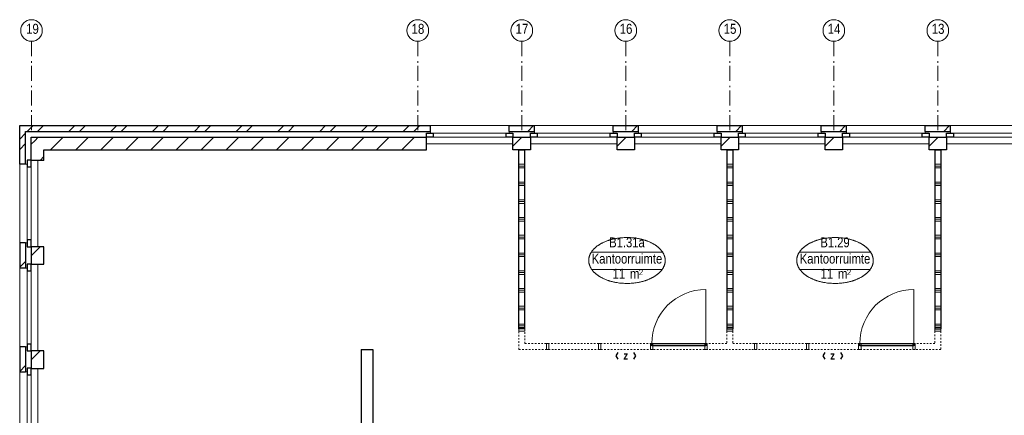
# Model space of a CAD drawing. Header units: millimetres. Extents: x 274611 to 749520, y 175257 to 298905.
# Tile 35 of 251: x 463596 to 480256, y 222355 to 229044. Entities that reach past the tile are written whole.
import ezdxf
from ezdxf.enums import TextEntityAlignment as Align

# ---------------------------------------------------------------- set-up
doc = ezdxf.new("R2010")
doc.units = ezdxf.units.MM
doc.header["$LTSCALE"] = 400
doc.header["$PDMODE"] = 1
doc.header["$PDSIZE"] = 15
doc.linetypes.add('STYLE_06', pattern=[1.041641, 0.625, -0.208282, 0.069427, -0.138931])
doc.linetypes.add('STYLE_21', pattern=[0.138889, 0.069444, -0.069444])
for name, color, linetype, lineweight in [('Buitenkozijnen', 140, 'Continuous', 15), ('Interieur-deur', 43, 'Continuous', 9), ('Interieur-scheidingswand-vertikaal', 5, 'Continuous', 25), ('Interieur-systeemwand glas', 140, 'STYLE_21', 15), ('Kozijnmerken', 43, 'Continuous', 9), ('mat-baksteen', 5, 'Continuous', 25), ('mat-beton (ihwg)', 5, 'Continuous', 25), ('mat-kalkzandsteen', 5, 'Continuous', 25), ('None', 7, 'Continuous', 9), ('Ruimtenummers', 5, 'Continuous', 25)]:
    doc.layers.add(name, color=color, linetype=linetype, lineweight=lineweight)
doc.styles.add('Arial Narrow', font='ARIALN.TTF', dxfattribs={"height": 222.25})
doc.styles.add('Arial Narrow (bold)', font='ARIALNB.TTF', dxfattribs={"height": 172.861111})

# ---------------------------------------------------------------- blocks, each defined once
blk = doc.blocks.new('*X207')
at = {"layer": 'None', "lineweight": 9}
blk.add_line((-148.5, -148.5), (4, 4), dxfattribs=at)
blk = doc.blocks.new('*X208')
at = {"layer": 'None', "lineweight": 9}
blk.add_line((100, 100), (200, 200), dxfattribs=at)
blk = doc.blocks.new('Penant best-uitbr  (2D)')
at = {"layer": 'mat-baksteen', "lineweight": 25}
for p, q in [((-215, 200), (215, 200)), ((-215, 100), (-215, 200)), ((215, 100), (215, 200)), ((-215, 100), (215, 100))]:
    blk.add_line(p, q, dxfattribs=at)
at = {"layer": 'mat-kalkzandsteen', "lineweight": 25}
blk.add_lwpolyline([(-148.5, 4), (148.5, 4), (148.5, -210), (-148.5, -210)], close=True, dxfattribs=at)
at = {"layer": 'mat-baksteen'}
blk.add_blockref('*X208', (0, 0), dxfattribs=at)
at = {"layer": 'mat-kalkzandsteen'}
blk.add_blockref('*X207', (0, 0), dxfattribs=at)
blk = doc.blocks.new('Gevelpui best-uitbr 1330 (2D)')
at = {"layer": 'Buitenkozijnen', "lineweight": 15}
for p, q in [((-731.5, 71), (731.5, 71)), ((-731.5, 4), (-731.5, 71)), ((-731.5, 4), (731.5, 4)), ((731.5, 4), (731.5, 71))]:
    blk.add_line(p, q, dxfattribs=at)
at = {"layer": 'Buitenkozijnen', "color": 92, "lineweight": 25}
for points in [[(-731.5, 71), (-617.5, 71), (-617.5, 4), (-731.5, 4)], [(617.5, 71), (731.5, 71), (731.5, 4), (617.5, 4)]]:
    blk.add_lwpolyline(points, close=True, dxfattribs=at)
at = {"layer": 'None', "color": 43, "linetype": 'Continuous', "lineweight": 9}
blk.add_line((-731.5, -107), (731.5, -107), dxfattribs=at)
at = {"layer": 'None', "color": 43, "linetype": 'Continuous', "lineweight": 9, "flags": 128}
blk.add_lwpolyline([(-665, 71), (-665, 200), (665, 200), (665, 71)], dxfattribs=at)
blk = doc.blocks.new('*X873')
at = {"layer": 'None', "lineweight": 9}
for p, q in [((-55757, 8590), (-55657, 8690)), ((-55580, 8590), (-55480, 8690)), ((-55050, 8590), (-54950, 8690)), ((-54873, 8590), (-54773, 8690)), ((-54343, 8590), (-54243, 8690)), ((-54166, 8590), (-54066, 8690)), ((-53635, 8590), (-53535, 8690)), ((-53459, 8590), (-53359, 8690)), ((-52928, 8590), (-52828, 8690)), ((-52752, 8590), (-52652, 8690)), ((-52221, 8590), (-52121, 8690)), ((-52045, 8590), (-51945, 8690)), ((-51514, 8590), (-51414, 8690)), ((-51338, 8590), (-51238, 8690)), ((-50807, 8590), (-50707, 8690)), ((-50631, 8590), (-50531, 8690)), ((-50100, 8590), (-50000, 8690)), ((-49923, 8590), (-49823, 8690)), ((-49393, 8590), (-49293, 8690)), ((-49216, 8590), (-49116, 8690))]:
    blk.add_line(p, q, dxfattribs=at)
blk = doc.blocks.new('*X874')
at = {"layer": 'None', "lineweight": 9}
for p, q in [((-55884, 8463), (-55784, 8563)), ((-55884, 8286), (-55784, 8386))]:
    blk.add_line(p, q, dxfattribs=at)
blk = doc.blocks.new('*X875')
at = {"layer": 'None', "lineweight": 9}
for p, q in [((-55629, 8435), (-55570, 8494)), ((-55360, 8280), (-55146, 8494)), ((-54935, 8280), (-54721, 8494)), ((-54511, 8280), (-54297, 8494)), ((-54087, 8280), (-53873, 8494)), ((-53663, 8280), (-53449, 8494)), ((-53238, 8280), (-53024, 8494)), ((-52814, 8280), (-52600, 8494)), ((-52390, 8280), (-52176, 8494)), ((-51965, 8280), (-51751, 8494)), ((-51541, 8280), (-51327, 8494)), ((-51117, 8280), (-50903, 8494)), ((-50693, 8280), (-50479, 8494)), ((-50268, 8280), (-50054, 8494)), ((-49844, 8280), (-49630, 8494)), ((-49420, 8280), (-49206, 8494))]:
    blk.add_line(p, q, dxfattribs=at)
blk = doc.blocks.new('*X876')
at = {"layer": 'None', "lineweight": 9}
for p, q in [((-55688, 8376), (-55629, 8435)), ((-55539, 8101), (-55474, 8166))]:
    blk.add_line(p, q, dxfattribs=at)
blk = doc.blocks.new('*X1164')
at = {"layer": 'None', "lineweight": 9}
for p, q in [((6990, 0), (7090, 0)), ((6990, -240), (7090, -240)), ((6990, -270), (7090, -270)), ((6990, -300), (7090, -300)), ((6990, -540), (7090, -540)), ((6990, -570), (7090, -570)), ((6990, -600), (7090, -600)), ((6990, -840), (7090, -840)), ((6990, -870), (7090, -870)), ((6990, -900), (7090, -900)), ((6990, -1140), (7090, -1140)), ((6990, -1170), (7090, -1170)), ((6990, -1200), (7090, -1200)), ((6990, -1440), (7090, -1440)), ((6990, -1470), (7090, -1470)), ((6990, -1500), (7090, -1500)), ((6990, -1740), (7090, -1740)), ((6990, -1770), (7090, -1770)), ((6990, -1800), (7090, -1800)), ((6990, -2040), (7090, -2040)), ((6990, -2070), (7090, -2070)), ((6990, -2100), (7090, -2100)), ((6990, -2340), (7090, -2340)), ((6990, -2370), (7090, -2370)), ((6990, -2400), (7090, -2400)), ((6990, -2640), (7090, -2640)), ((6990, -2670), (7090, -2670)), ((6990, -2700), (7090, -2700)), ((6990, -2940), (7090, -2940)), ((6990, -2970), (7090, -2970)), ((6990, -3000), (7090, -3000))]:
    blk.add_line(p, q, dxfattribs=at)
blk = doc.blocks.new('*X1165')
at = {"layer": 'None', "lineweight": 9}
for p, q in [((3470, 0), (3570, 0)), ((3470, -240), (3570, -240)), ((3470, -270), (3570, -270)), ((3470, -300), (3570, -300)), ((3470, -540), (3570, -540)), ((3470, -570), (3570, -570)), ((3470, -600), (3570, -600)), ((3470, -840), (3570, -840)), ((3470, -870), (3570, -870)), ((3470, -900), (3570, -900)), ((3470, -1140), (3570, -1140)), ((3470, -1170), (3570, -1170)), ((3470, -1200), (3570, -1200)), ((3470, -1440), (3570, -1440)), ((3470, -1470), (3570, -1470)), ((3470, -1500), (3570, -1500)), ((3470, -1740), (3570, -1740)), ((3470, -1770), (3570, -1770)), ((3470, -1800), (3570, -1800)), ((3470, -2040), (3570, -2040)), ((3470, -2070), (3570, -2070)), ((3470, -2100), (3570, -2100)), ((3470, -2340), (3570, -2340)), ((3470, -2370), (3570, -2370)), ((3470, -2400), (3570, -2400)), ((3470, -2640), (3570, -2640)), ((3470, -2670), (3570, -2670)), ((3470, -2700), (3570, -2700)), ((3470, -2940), (3570, -2940)), ((3470, -2970), (3570, -2970)), ((3470, -3000), (3570, -3000))]:
    blk.add_line(p, q, dxfattribs=at)
blk = doc.blocks.new('Deur systeemwand 915')
at = {"layer": 'Interieur-deur', "color": 140, "linetype": 'Continuous', "lineweight": 15}
blk.add_line((0, 1015), (0, 100), dxfattribs=at)
at = {"layer": 'Interieur-deur', "color": 92, "linetype": 'Continuous', "lineweight": 25}
blk.add_lwpolyline([(-915, 100), (0, 100), (0, 60), (-915, 60)], close=True, dxfattribs=at)
at = {"layer": 'Interieur-deur', "color": 140, "linetype": 'Continuous', "lineweight": 15}
blk.add_arc((0, 100), 915, 90, 180, dxfattribs=at)
blk = doc.blocks.new('*X1166')
at = {"layer": 'None', "lineweight": 9}
for p, q in [((-50, 0), (50, 0)), ((-50, -240), (50, -240)), ((-50, -270), (50, -270)), ((-50, -300), (50, -300)), ((-50, -540), (50, -540)), ((-50, -570), (50, -570)), ((-50, -600), (50, -600)), ((-50, -840), (50, -840)), ((-50, -870), (50, -870)), ((-50, -900), (50, -900)), ((-50, -1140), (50, -1140)), ((-50, -1170), (50, -1170)), ((-50, -1200), (50, -1200)), ((-50, -1440), (50, -1440)), ((-50, -1470), (50, -1470)), ((-50, -1500), (50, -1500)), ((-50, -1740), (50, -1740)), ((-50, -1770), (50, -1770)), ((-50, -1800), (50, -1800)), ((-50, -2040), (50, -2040)), ((-50, -2070), (50, -2070)), ((-50, -2100), (50, -2100)), ((-50, -2340), (50, -2340)), ((-50, -2370), (50, -2370)), ((-50, -2400), (50, -2400)), ((-50, -2640), (50, -2640)), ((-50, -2670), (50, -2670)), ((-50, -2700), (50, -2700)), ((-50, -2940), (50, -2940)), ((-50, -2970), (50, -2970)), ((-50, -3000), (50, -3000))]:
    blk.add_line(p, q, dxfattribs=at)
blk = doc.blocks.new('systeemwandstijl 880 hoh')
at = {"layer": 'Interieur-systeemwand glas', "color": 43, "linetype": 'Continuous', "lineweight": 9}
blk.add_lwpolyline([(0, 20), (100, 20), (100, -20), (0, -20)], close=True, dxfattribs=at)
at = {"layer": 'Interieur-systeemwand glas', "color": 43, "linetype": 'Continuous', "lineweight": 15}
blk.add_point((0, 0), dxfattribs=at)
blk = doc.blocks.new('Vergaderruimten B 2 (2D)')
at = {"layer": 'Interieur-scheidingswand-vertikaal', "lineweight": 25}
for p, q in [((50, 4), (-50, 4)), ((-50, -3021), (-50, 4)), ((50, -3021), (50, 4)), ((3470, 4), (3470, -3021)), ((3470, 4), (3570, 4)), ((3570, 4), (3570, -3021)), ((6990, 4), (6990, -3021)), ((6990, 4), (7090, 4)), ((7090, 4), (7090, -3021)), ((50, -3021), (-50, -3021)), ((3470, -3021), (3570, -3021)), ((6990, -3021), (7090, -3021))]:
    blk.add_line(p, q, dxfattribs=at)
at = {"layer": 'Interieur-systeemwand glas', "lineweight": 15}
for p, q in [((-50, -3371), (-50, -3061)), ((50, -3271), (50, -3061)), ((3470, -3061), (3470, -3271)), ((3570, -3061), (3570, -3271)), ((6990, -3061), (6990, -3271)), ((7090, -3061), (7090, -3371)), ((3470, -3271), (50, -3271)), ((6990, -3271), (3570, -3271)), ((7090, -3371), (-50, -3371))]:
    blk.add_line(p, q, dxfattribs=at)
at = {"layer": 'Interieur-scheidingswand-vertikaal'}
for name in ['*X1166', '*X1165', '*X1164']:
    blk.add_blockref(name, (0, 0), dxfattribs=at)
at = {"layer": 'Interieur-scheidingswand-vertikaal', "color": 7}
for name, p in [('Deur systeemwand 915', (3115, -3371)), ('Deur systeemwand 915', (6635, -3371)), ('systeemwandstijl 880 hoh', (-50, -3041)), ('systeemwandstijl 880 hoh', (3470, -3041)), ('systeemwandstijl 880 hoh', (6990, -3041))]:
    blk.add_blockref(name, p, dxfattribs=at)
at = {"layer": 'Interieur-scheidingswand-vertikaal', "color": 7, "rotation": 270}
for p in [(440, -3271), (3960, -3271)]:
    blk.add_blockref('systeemwandstijl 880 hoh', p, dxfattribs=at)
at = {"layer": 'Interieur-scheidingswand-vertikaal', "color": 7, "xscale": -1, "rotation": 90}
for p in [(1320, -3271), (2200, -3271), (3115, -3271), (4840, -3271), (5720, -3271), (6635, -3271)]:
    blk.add_blockref('systeemwandstijl 880 hoh', p, dxfattribs=at)
blk = doc.blocks.new('Ruimtenummer UV 50')
at = {"layer": 'Ruimtenummers', "color": 8, "lineweight": 5}
for p, q in [((602, 157), (-602, 157)), ((595, -137), (-595, -137))]:
    blk.add_line(p, q, dxfattribs=at)
blk.add_open_spline([(-323, 354), (-173, 406), (173, 406), (323, 354), (473, 302), (560, 212), (647, 122), (647, 18), (647, -86), (560, -176), (473, -266), (323, -318), (173, -370), (-173, -370), (-323, -318), (-474, -266), (-560, -176), (-647, -86), (-647, 18), (-647, 122), (-560, 212), (-474, 302), (-323, 354)], degree=2, knots=[0, 0, 0, 0.09962, 0.19924, 0.19924, 0.283607, 0.283607, 0.349619, 0.349619, 0.415638, 0.415638, 0.5, 0.5, 0.59962, 0.69924, 0.69924, 0.783607, 0.783607, 0.849619, 0.849619, 0.915638, 0.915638, 1, 1, 1], dxfattribs=at)
at = {"layer": 'Ruimtenummers', "attachment_point": 2, "style": 'Arial Narrow'}
for s, insert, char_height in [(' m', (104, -122), 165.9), (' 2', (220, -133), 96.8)]:
    blk.add_mtext(s, dxfattribs=dict(at, insert=insert, char_height=char_height))
at = {"layer": 'Ruimtenummers', "style": 'Arial Narrow'}
for tag, p in [('Nummer', (0, 407)), ('Naam', (0, 132)), ('Oppervlak', (-138, -122))]:
    blk.add_attdef(tag, text='', height=166, dxfattribs=at).set_placement(p, align=Align.TOP_CENTER)
blk = doc.blocks.new('Kozijnmerk 50')
at = {"layer": 'Kozijnmerken', "color": 92, "linetype": 'Continuous', "lineweight": 25}
for points in [[(-132, 51), (-165, -6), (-132, -62)], [(132, 51), (165, -6), (132, -62)]]:
    blk.add_lwpolyline(points, dxfattribs=at)
at = {"layer": 'None', "color": 43, "style": 'Arial Narrow (bold)'}
blk.add_attdef('merk', text='', height=138, dxfattribs=at).set_placement((0, 0), align=Align.MIDDLE_CENTER)
blk = doc.blocks.new('*U1652')
at = {"layer": 'None', "color": 7, "linetype": 'STYLE_06', "lineweight": 9}
for p, q in [((-55684, 10116), (-55684, 8616)), ((-49149, 10116), (-49149, 8616)), ((-47389, 10116), (-47389, 8616)), ((-45629, 10116), (-45629, 8616)), ((-43869, 10116), (-43869, 8616)), ((-42109, 10116), (-42109, 8616)), ((-40349, 10116), (-40349, 8616))]:
    blk.add_line(p, q, dxfattribs=at)
at = {"layer": 'None', "color": 43, "linetype": 'Continuous', "lineweight": 9}
for centre in [(-55684, 10299), (-49149, 10299), (-47389, 10299), (-45629, 10299), (-43869, 10299), (-42109, 10299), (-40349, 10299)]:
    blk.add_circle(centre, 183, dxfattribs=at)
at = {"layer": 'None', "color": 8, "char_height": 169.3, "attachment_point": 1, "style": 'Arial Narrow'}
for s, insert in [('19', (-55776, 10412)), ('18', (-49253, 10412)), ('17', (-47493, 10412)), ('16', (-45733, 10412)), ('15', (-43973, 10412)), ('14', (-42213, 10412)), ('13', (-40453, 10412))]:
    blk.add_mtext(s, dxfattribs=dict(at, insert=insert))

msp = doc.modelspace()

# ---------------------------------------------------------------- linework, layer by layer
at = {"layer": 'mat-baksteen', "lineweight": 25}
for p, q in [((463596.28099, 227252.18879), (470546.28099, 227252.18879)), ((463596.28099, 226602.18879), (463596.28099, 227252.18879)), ((470546.28099, 227152.18879), (470546.28099, 227252.18879)), ((463696.28099, 227152.18879), (470546.28099, 227152.18879)), ((463696.28099, 226602.18879), (463696.28099, 227152.18879)), ((463696.28099, 226602.18879), (463596.28099, 226602.18879))]:
    msp.add_line(p, q, dxfattribs=at)
at = {"layer": 'mat-beton (ihwg)', "lineweight": 25}
for p, q in [((469371.28099, 223467.18879), (469371.28099, 220797.18879)), ((469371.28099, 223467.18879), (469571.28099, 223467.18879)), ((469571.28099, 223467.18879), (469571.28099, 220797.18879))]:
    msp.add_line(p, q, dxfattribs=at)
at = {"layer": 'mat-kalkzandsteen', "lineweight": 25}
for p, q in [((463792.28099, 227056.18879), (470479.78099, 227056.18879)), ((463792.28099, 226663.18879), (463792.28099, 227056.18879)), ((470479.78099, 226842.18879), (470479.78099, 227056.18879)), ((464006.28099, 226842.18879), (470479.78099, 226842.18879)), ((464006.28099, 226663.18879), (464006.28099, 226842.18879)), ((464006.28099, 226663.18879), (463792.28099, 226663.18879))]:
    msp.add_line(p, q, dxfattribs=at)

# ---------------------------------------------------------------- block references
at = {"layer": 'Interieur-scheidingswand-vertikaal', "color": 7}
msp.add_blockref('Vergaderruimten B 2 (2D)', (472091.28099, 226838.18879), dxfattribs=at)
at = {"layer": 'Kozijnmerken', "color": 7}
for p in [(473850.70641, 223364.48568), (477350.70641, 223364.48568)]:
    msp.add_blockref('Kozijnmerk 50', p, dxfattribs=at).add_auto_attribs({'merk': 'z'})
at = {"layer": 'mat-baksteen'}
for name in ['*X873', '*X874']:
    msp.add_blockref(name, (519480.22162, 218562.18879), dxfattribs=at)
at = {"layer": 'mat-baksteen', "color": 7}
for p in [(472091.28099, 227052.18879), (473851.28099, 227052.18879), (475611.28099, 227052.18879), (477371.28099, 227052.18879), (479131.28099, 227052.18879)]:
    msp.add_blockref('Penant best-uitbr  (2D)', p, dxfattribs=at)
at = {"layer": 'mat-kalkzandsteen'}
for name in ['*X876', '*X875']:
    msp.add_blockref(name, (519480.22162, 218562.18879), dxfattribs=at)
at = {"layer": 'mat-kalkzandsteen', "color": 7, "xscale": -1, "rotation": 90}
for name, p in [('Gevelpui best-uitbr 1330 (2D)', (463796.28099, 225937.18879)), ('Penant best-uitbr  (2D)', (463796.28099, 225057.18879)), ('Penant best-uitbr  (2D)', (463796.28099, 225057.18879)), ('Penant best-uitbr  (2D)', (463796.28099, 225057.18879)), ('Gevelpui best-uitbr 1330 (2D)', (463796.28099, 224177.18879)), ('Penant best-uitbr  (2D)', (463796.28099, 223297.18879)), ('Gevelpui best-uitbr 1330 (2D)', (463796.28099, 222422.68879))]:
    msp.add_blockref(name, p, dxfattribs=at)
at = {"layer": 'None', "color": 7}
for name, p in [('*U1652', (519480.22162, 218562.18879)), ('Gevelpui best-uitbr 1330 (2D)', (471211.28099, 227052.18879)), ('Gevelpui best-uitbr 1330 (2D)', (472971.28099, 227052.18879)), ('Gevelpui best-uitbr 1330 (2D)', (474731.28099, 227052.18879)), ('Gevelpui best-uitbr 1330 (2D)', (476491.28099, 227052.18879)), ('Gevelpui best-uitbr 1330 (2D)', (478251.28099, 227052.18879)), ('Gevelpui best-uitbr 1330 (2D)', (480011.28099, 227052.18879))]:
    msp.add_blockref(name, p, dxfattribs=at)
at = {"layer": 'Ruimtenummers'}
for p, values in [((473871.34377, 224954.41468), {'Nummer': 'B1.31a', 'Naam': 'Kantoorruimte', 'Oppervlak': '11'}), ((477391.34377, 224954.41468), {'Nummer': 'B1.29', 'Naam': 'Kantoorruimte', 'Oppervlak': '11'})]:
    msp.add_blockref('Ruimtenummer UV 50', p, dxfattribs=at).add_auto_attribs(values)

doc.saveas('drawing.dxf')
